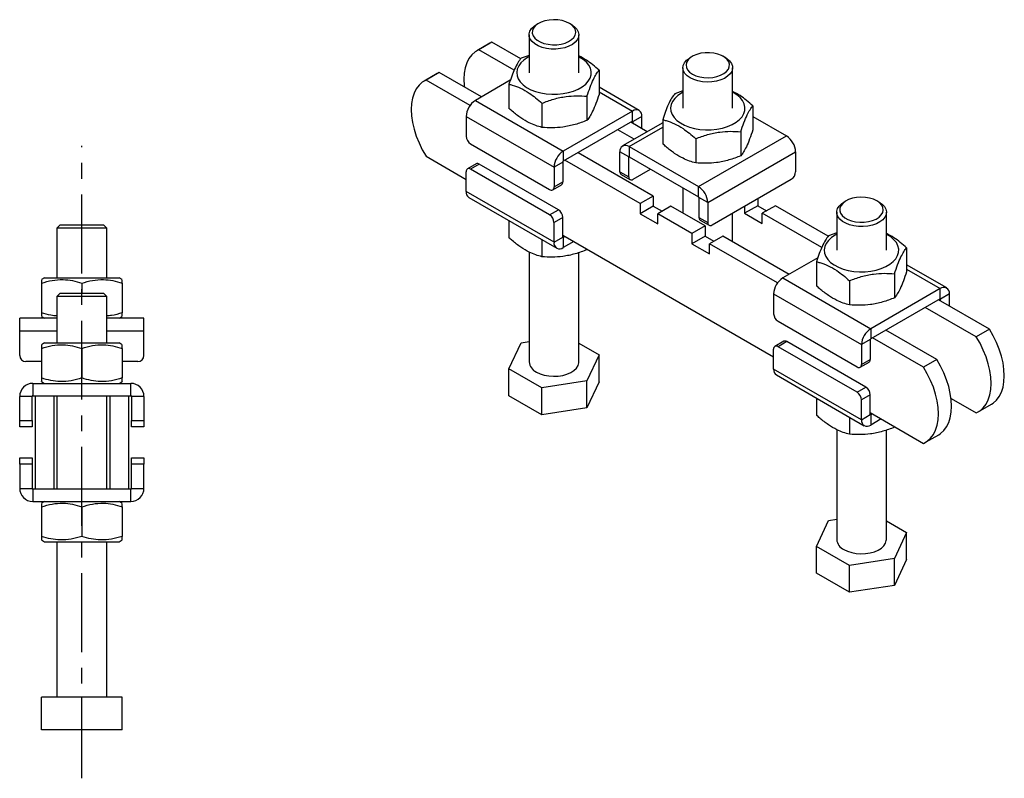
# Model space of a CAD drawing. Extents: x 41 to 385, y 65 to 253.
# Tile 2 of 2: x 226 to 385, y 131 to 253. Entities that reach past the tile are written whole.
import ezdxf

# ---------------------------------------------------------------- set-up
doc = ezdxf.new("R2010")
doc.units = 0
doc.linetypes.add('CENTERX2', pattern=[20.32, 12.7, -2.54, 2.54, -2.54])
doc.layers.get('0').update_dxf_attribs({"linetype": 'CONTINUOUS'})

msp = doc.modelspace()

# ---------------------------------------------------------------- linework, layer by layer
at = {"color": 7, "linetype": 'CONTINUOUS'}
for p, q in [((309.724, 252.163), (309.371, 251.958)), ((315.029, 251.958), (314.675, 252.163)), ((301.897, 248.982), (299.775, 247.758)), ((302.219, 249.146), (300.098, 247.921)), ((302.219, 249.146), (301.897, 248.982)), ((306.839, 246.479), (302.219, 249.146)), ((308.2, 250.326), (308.2, 244.202)), ((316.2, 244.202), (316.2, 250.326)), ((305.791, 244.635), (300.098, 247.921)), ((308.2, 247.015), (306.892, 246.556)), ((334.473, 246.857), (334.12, 246.653)), ((339.777, 246.653), (339.424, 246.857)), ((293.412, 244.084), (291.29, 242.859)), ((293.734, 244.247), (291.613, 243.023)), ((293.734, 244.247), (293.412, 244.084)), ((300.532, 240.323), (293.734, 244.247)), ((319.449, 244.613), (319.449, 240.726)), ((332.948, 245.021), (332.948, 238.488)), ((340.948, 238.488), (340.948, 245.021)), ((298.684, 238.941), (291.613, 243.023)), ((305.167, 242.999), (299.542, 239.752)), ((304.95, 242.371), (304.95, 238.483)), ((325.907, 238.141), (319.449, 241.869)), ((332.948, 241.302), (331.641, 240.842)), ((299.542, 239.752), (313.685, 231.587)), ((310.257, 239.307), (310.257, 235.419)), ((317.507, 240.428), (317.507, 236.54)), ((324.857, 238.037), (313.685, 231.587)), ((324.857, 236.404), (324.857, 238.037)), ((344.198, 238.9), (344.198, 235.012)), ((298.058, 237.18), (312.2, 229.015)), ((298.058, 237.18), (298.058, 233.995)), ((324.857, 236.404), (313.685, 229.954)), ((329.699, 236.155), (323.241, 232.428)), ((327.21, 234.719), (324.574, 236.241)), ((326.342, 237.18), (324.928, 236.363)), ((324.928, 236.037), (324.928, 236.363)), ((326.342, 235.22), (326.342, 237.18)), ((329.699, 236.657), (329.699, 232.769)), ((344.198, 237.16), (349.606, 234.038)), ((325.089, 233.494), (322.453, 235.016)), ((342.256, 234.715), (342.256, 230.827)), ((335.006, 233.593), (335.006, 229.705)), ((335.463, 225.874), (349.606, 234.038)), ((298.765, 232.77), (311.493, 225.423)), ((313.685, 231.587), (313.685, 229.954)), ((316.2, 231.278), (316.2, 231.406)), ((324.22, 230.65), (322.806, 231.466)), ((322.806, 228.282), (322.806, 231.466)), ((324.291, 232.324), (324.291, 230.691)), ((324.291, 232.324), (335.463, 225.874)), ((336.948, 223.302), (351.091, 231.466)), ((351.091, 231.466), (351.091, 228.282)), ((291.613, 230.775), (298.058, 227.054)), ((313.614, 229.832), (312.2, 229.015)), ((313.614, 229.832), (313.614, 226.647)), ((326.059, 223.137), (313.967, 230.118)), ((328.18, 224.362), (316.089, 231.342)), ((324.22, 227.465), (324.22, 230.65)), ((324.291, 230.691), (335.463, 224.241)), ((298.058, 225.095), (298.058, 228.279)), ((299.679, 229.554), (298.265, 228.737)), ((300.179, 229.504), (298.765, 228.688)), ((311.493, 221.34), (298.765, 228.688)), ((312.907, 222.156), (300.179, 229.504)), ((312.2, 229.015), (312.2, 225.831)), ((322.806, 228.282), (324.22, 227.465)), ((324.928, 227.057), (327.757, 228.69)), ((312.2, 225.831), (313.614, 226.647)), ((323.013, 227.824), (324.428, 227.007)), ((337.656, 219.709), (350.383, 227.057)), ((312.2, 216.931), (298.058, 225.095)), ((311.993, 225.373), (313.407, 226.19)), ((332.948, 225.693), (332.948, 221.609)), ((335.463, 224.241), (335.463, 225.874)), ((298.493, 224.133), (312.635, 215.969)), ((328.18, 224.362), (326.059, 223.137)), ((328.18, 224.362), (328.18, 222.729)), ((336.948, 223.302), (335.534, 224.118)), ((335.534, 224.118), (335.534, 220.934)), ((345.009, 223.955), (345.009, 222.811)), ((359.222, 223.588), (358.868, 223.384)), ((364.526, 223.384), (364.172, 223.588)), ((311.493, 221.34), (312.907, 222.156)), ((326.059, 223.137), (326.059, 221.504)), ((328.18, 222.729), (326.059, 221.504)), ((328.18, 222.729), (329.594, 221.913)), ((331.009, 222.729), (328.887, 221.505)), ((336.524, 219.545), (331.009, 222.729)), ((336.948, 223.302), (336.948, 220.118)), ((345.009, 222.811), (342.888, 221.586)), ((342.888, 222.73), (342.888, 221.586)), ((345.009, 222.811), (346.423, 221.994)), ((347.838, 222.811), (345.717, 221.586)), ((356.337, 217.905), (347.838, 222.811)), ((304.95, 220.406), (304.95, 217.661)), ((313.614, 220.932), (312.2, 220.115)), ((313.614, 217.747), (313.614, 220.932)), ((326.059, 221.504), (328.887, 219.871)), ((328.887, 219.871), (328.887, 221.505)), ((334.403, 218.321), (328.887, 221.505)), ((335.534, 220.934), (336.948, 220.118)), ((335.741, 220.476), (337.156, 219.66)), ((340.948, 216.991), (340.948, 221.61)), ((342.888, 221.586), (345.717, 219.953)), ((355.288, 216.061), (345.717, 221.586)), ((345.717, 219.953), (345.717, 221.586)), ((357.697, 221.752), (357.697, 215.628)), ((365.697, 215.628), (365.697, 221.752)), ((232.701, 219.707), (232.201, 219.207)), ((232.201, 219.207), (232.201, 211.207)), ((240.201, 219.207), (232.201, 219.207)), ((232.701, 219.707), (239.701, 219.707)), ((240.201, 219.207), (239.701, 219.707)), ((240.201, 211.207), (240.201, 219.207)), ((312.2, 216.931), (312.2, 220.115)), ((336.524, 219.545), (334.403, 218.321)), ((336.524, 219.545), (336.524, 217.912)), ((310.257, 217.342), (310.257, 214.597)), ((312.2, 216.931), (313.614, 217.747)), ((313.614, 218.074), (347.555, 198.48)), ((313.967, 217.87), (313.685, 217.706)), ((313.685, 217.706), (313.685, 216.073)), ((334.403, 218.321), (334.403, 216.687)), ((336.524, 217.912), (334.403, 216.687)), ((336.524, 217.912), (337.938, 217.096)), ((339.353, 217.912), (337.231, 216.688)), ((350.03, 211.749), (339.353, 217.912)), ((357.697, 218.441), (356.39, 217.982)), ((315.382, 217.053), (313.685, 216.073)), ((317.507, 215.826), (317.507, 215.718)), ((317.561, 215.795), (317.507, 215.718)), ((334.403, 216.687), (337.231, 215.055)), ((348.182, 210.366), (337.231, 216.688)), ((337.231, 215.055), (337.231, 216.688)), ((368.947, 216.039), (368.947, 212.151)), ((308.2, 215.338), (308.2, 197.659)), ((316.2, 197.659), (316.2, 215.268)), ((354.665, 214.424), (349.04, 211.177)), ((354.447, 213.796), (354.447, 209.908)), ((375.404, 209.567), (368.947, 213.294)), ((230.201, 211.207), (229.701, 210.918)), ((230.201, 211.207), (236.201, 211.207)), ((236.201, 211.207), (242.201, 211.207)), ((242.701, 210.918), (242.201, 211.207)), ((349.04, 211.177), (363.182, 203.013)), ((367.004, 211.854), (367.004, 207.966)), ((229.701, 210.337), (229.701, 205.576)), ((236.201, 210.337), (236.201, 208.707)), ((242.701, 210.337), (242.701, 205.576)), ((359.755, 210.733), (359.755, 206.845)), ((374.354, 209.463), (363.182, 203.013)), ((374.354, 207.83), (374.354, 209.463)), ((232.701, 208.707), (232.201, 208.207)), ((232.201, 208.207), (232.201, 200.707)), ((240.201, 208.207), (232.201, 208.207)), ((232.701, 208.707), (239.701, 208.707)), ((240.201, 208.207), (239.701, 208.707)), ((240.201, 200.707), (240.201, 208.207)), ((347.555, 208.605), (361.697, 200.441)), ((347.555, 208.605), (347.555, 205.421)), ((374.354, 207.83), (363.182, 201.38)), ((382.284, 202.925), (374.072, 207.666)), ((375.839, 208.605), (374.425, 207.789)), ((374.425, 207.462), (374.425, 207.789)), ((375.839, 206.646), (375.839, 208.605)), ((380.163, 201.701), (371.95, 206.442)), ((232.201, 204.707), (226.201, 204.707)), ((226.201, 202.607), (226.201, 204.707)), ((229.701, 204.995), (230.201, 204.707)), ((246.201, 204.707), (240.201, 204.707)), ((242.201, 204.707), (242.701, 204.995)), ((246.201, 202.607), (246.201, 204.707)), ((348.262, 204.196), (360.99, 196.848)), ((363.182, 203.013), (363.182, 201.38)), ((382.284, 202.925), (380.163, 201.701)), ((226.201, 198.707), (226.201, 202.607)), ((246.201, 198.707), (246.201, 202.607)), ((371.678, 196.802), (363.465, 201.543)), ((373.799, 198.027), (365.586, 202.768)), ((365.697, 202.704), (365.697, 202.832)), ((230.201, 200.707), (229.701, 200.418)), ((229.701, 199.837), (229.701, 195.076)), ((230.201, 200.707), (236.201, 200.707)), ((236.201, 200.707), (242.201, 200.707)), ((236.201, 199.837), (236.201, 195.076)), ((242.701, 200.418), (242.201, 200.707)), ((242.701, 199.837), (242.701, 195.076)), ((304.95, 196.538), (306.892, 200.723)), ((306.892, 200.723), (308.2, 200.925)), ((316.2, 200.657), (319.449, 198.78)), ((347.555, 196.52), (347.555, 199.705)), ((349.176, 200.979), (347.762, 200.163)), ((349.676, 200.93), (348.262, 200.113)), ((360.99, 192.766), (348.262, 200.113)), ((362.404, 193.582), (349.676, 200.93)), ((363.111, 201.258), (361.697, 200.441)), ((361.697, 200.441), (361.697, 197.257)), ((363.111, 201.258), (363.111, 198.073)), ((319.449, 198.78), (317.507, 194.595)), ((319.449, 194.453), (319.449, 198.78)), ((229.701, 197.707), (227.201, 197.707)), ((245.201, 197.707), (242.701, 197.707)), ((310.257, 193.474), (304.95, 196.538)), ((304.95, 192.21), (304.95, 196.538)), ((361.697, 188.356), (347.555, 196.52)), ((361.49, 196.799), (362.904, 197.615)), ((361.697, 197.257), (363.111, 198.073)), ((373.799, 198.027), (371.678, 196.802)), ((347.99, 195.559), (362.132, 187.395)), ((228.301, 194.207), (228.301, 192.207)), ((228.301, 194.207), (244.101, 194.207)), ((229.701, 194.495), (230.201, 194.207)), ((242.201, 194.207), (242.701, 194.495)), ((244.101, 192.207), (244.101, 194.207)), ((317.507, 194.595), (310.257, 193.474)), ((310.257, 189.146), (310.257, 193.474)), ((317.507, 190.268), (317.507, 194.595)), ((319.449, 194.453), (317.507, 190.268)), ((360.99, 192.766), (362.404, 193.582)), ((228.201, 192.107), (226.201, 192.107)), ((226.201, 188.207), (226.201, 192.107)), ((228.201, 188.207), (228.201, 192.107)), ((228.301, 192.207), (228.701, 192.207)), ((228.701, 192.207), (228.701, 177.207)), ((228.701, 192.207), (231.701, 192.207)), ((231.701, 192.207), (231.701, 177.207)), ((231.701, 192.207), (240.701, 192.207)), ((232.201, 192.207), (232.201, 177.207)), ((240.201, 177.207), (240.201, 192.207)), ((240.701, 192.207), (243.701, 192.207)), ((240.701, 192.207), (240.701, 177.207)), ((243.701, 192.207), (243.701, 177.207)), ((243.701, 192.207), (244.101, 192.207)), ((246.201, 192.107), (244.201, 192.107)), ((244.201, 192.107), (244.201, 188.207)), ((246.201, 192.107), (246.201, 188.207)), ((310.257, 189.146), (304.95, 192.21)), ((354.447, 191.831), (354.447, 189.087)), ((363.111, 192.357), (361.697, 191.541)), ((363.111, 189.173), (363.111, 192.357)), ((376.113, 191.791), (380.163, 189.453)), ((317.507, 190.268), (310.257, 189.146)), ((361.697, 188.356), (361.697, 191.541)), ((380.485, 189.616), (382.607, 190.841)), ((359.755, 188.767), (359.755, 186.023)), ((361.697, 188.356), (363.111, 189.173)), ((363.111, 189.499), (371.678, 184.554)), ((363.465, 189.295), (363.182, 189.132)), ((363.182, 189.132), (363.182, 187.499)), ((226.201, 187.207), (226.201, 188.207)), ((226.201, 188.207), (228.201, 188.207)), ((228.201, 187.207), (226.201, 187.207)), ((228.201, 188.207), (228.201, 187.207)), ((244.201, 188.207), (246.201, 188.207)), ((244.201, 187.207), (244.201, 188.207)), ((246.201, 187.207), (244.201, 187.207)), ((246.201, 188.207), (246.201, 187.207)), ((364.879, 188.479), (363.182, 187.499)), ((367.004, 187.252), (367.004, 187.144)), ((367.058, 187.221), (367.004, 187.144)), ((357.697, 186.764), (357.697, 169.085)), ((365.697, 169.085), (365.697, 186.694)), ((372, 184.718), (374.121, 185.942)), ((226.201, 181.207), (226.201, 182.207)), ((226.201, 182.207), (228.201, 182.207)), ((228.201, 181.207), (226.201, 181.207)), ((226.201, 181.207), (226.201, 177.307)), ((228.201, 182.207), (228.201, 181.207)), ((228.201, 181.207), (228.201, 177.307)), ((244.201, 182.207), (246.201, 182.207)), ((244.201, 181.207), (244.201, 182.207)), ((244.201, 177.307), (244.201, 181.207)), ((246.201, 181.207), (244.201, 181.207)), ((246.201, 182.207), (246.201, 181.207)), ((246.201, 177.307), (246.201, 181.207)), ((226.201, 177.307), (228.201, 177.307)), ((228.301, 177.207), (228.301, 175.207)), ((228.301, 177.207), (228.701, 177.207)), ((228.701, 177.207), (231.701, 177.207)), ((231.701, 177.207), (240.701, 177.207)), ((240.701, 177.207), (243.701, 177.207)), ((243.701, 177.207), (244.101, 177.207)), ((244.101, 175.207), (244.101, 177.207)), ((244.201, 177.307), (246.201, 177.307)), ((228.301, 175.207), (244.101, 175.207)), ((230.201, 175.207), (229.701, 174.918)), ((229.701, 174.337), (229.701, 169.576)), ((236.201, 174.337), (236.201, 169.576)), ((242.701, 174.918), (242.201, 175.207)), ((242.701, 174.337), (242.701, 169.576)), ((354.447, 167.963), (356.39, 172.149)), ((356.39, 172.149), (357.697, 172.351)), ((365.697, 172.082), (368.947, 170.206)), ((368.947, 170.206), (367.004, 166.021)), ((368.947, 165.878), (368.947, 170.206)), ((229.701, 168.995), (230.201, 168.707)), ((230.201, 168.707), (236.201, 168.707)), ((232.201, 168.707), (232.201, 143.707)), ((236.201, 168.707), (242.201, 168.707)), ((240.201, 143.707), (240.201, 168.707)), ((242.201, 168.707), (242.701, 168.995)), ((359.755, 164.899), (354.447, 167.963)), ((354.447, 163.636), (354.447, 167.963)), ((367.004, 166.021), (359.755, 164.899)), ((359.755, 160.572), (359.755, 164.899)), ((367.004, 161.693), (367.004, 166.021)), ((368.947, 165.878), (367.004, 161.693)), ((359.755, 160.572), (354.447, 163.636)), ((367.004, 161.693), (359.755, 160.572)), ((229.701, 138.407), (229.701, 143.707)), ((236.201, 143.707), (229.701, 143.707)), ((236.201, 138.407), (236.201, 143.707)), ((242.701, 143.707), (236.201, 143.707)), ((242.701, 138.407), (242.701, 143.707)), ((236.201, 138.407), (229.701, 138.407)), ((242.701, 138.407), (236.201, 138.407))]:
    msp.add_line(p, q, dxfattribs=at)
at = {"color": 8, "linetype": 'CONTINUOUS'}
for p, q in [((319.449, 241.159), (324.857, 238.037)), ((324.857, 236.404), (324.928, 236.363)), ((324.291, 232.324), (329.699, 235.445)), ((324.22, 230.65), (324.291, 230.691)), ((313.685, 217.706), (313.614, 217.747)), ((368.947, 212.584), (374.354, 209.463)), ((374.354, 207.83), (374.425, 207.789)), ((232.201, 202.607), (226.201, 202.607)), ((246.201, 202.607), (240.201, 202.607)), ((363.182, 189.132), (363.111, 189.173))]:
    msp.add_line(p, q, dxfattribs=at)
at = {"linetype": 'CENTERX2'}
msp.add_line((236.201, 130.629), (236.201, 232.441), dxfattribs=at)
at = {"color": 7, "linetype": 'CONTINUOUS', "flags": 128}
for points in [[(314.675, 252.163), (314.126, 252.421), (313.498, 252.611), (312.817, 252.723), (312.111, 252.754), (311.409, 252.702), (310.738, 252.57), (310.128, 252.363), (309.603, 252.089), (309.183, 251.759), (308.888, 251.388), (308.728, 250.989), (308.71, 250.581), (308.835, 250.178), (309.097, 249.799), (309.487, 249.457), (309.988, 249.168), (310.579, 248.943), (311.237, 248.792), (311.934, 248.719), (312.642, 248.73), (313.332, 248.822), (313.975, 248.993), (314.546, 249.235), (315.021, 249.538), (315.38, 249.891), (315.609, 250.277), (315.699, 250.683), (315.645, 251.091), (315.45, 251.484), (315.122, 251.846), (314.675, 252.163)], [(315.028, 251.959), (315.512, 251.62), (315.877, 251.235), (316.108, 250.817), (316.199, 250.381), (316.144, 249.943), (315.947, 249.519), (315.615, 249.124), (315.159, 248.773), (314.597, 248.477), (313.947, 248.249), (313.235, 248.095), (312.485, 248.023), (311.725, 248.033), (310.982, 248.126), (310.283, 248.299), (309.653, 248.545), (309.115, 248.856), (308.689, 249.219), (308.39, 249.623), (308.228, 250.052), (308.21, 250.491), (308.336, 250.924), (308.602, 251.335), (308.998, 251.71), (309.371, 251.958)], [(300.098, 247.921), (299.491, 247.574), (298.962, 247.102), (298.518, 246.513), (298.166, 245.815), (297.911, 245.019), (297.756, 244.136), (297.704, 243.179), (297.756, 242.162), (297.784, 241.909)], [(334.474, 244), (335.022, 243.742), (335.65, 243.553), (336.331, 243.44), (337.037, 243.409), (337.74, 243.461), (338.41, 243.593), (339.02, 243.8), (339.545, 244.074), (339.965, 244.404), (340.26, 244.775), (340.42, 245.174), (340.438, 245.582), (340.313, 245.985), (340.051, 246.364), (339.661, 246.706), (339.16, 246.995), (338.569, 247.22), (337.911, 247.372), (337.214, 247.444), (336.506, 247.433), (335.816, 247.341), (335.173, 247.17), (334.602, 246.928), (334.127, 246.625), (333.768, 246.273), (333.539, 245.886), (333.45, 245.48), (333.503, 245.072), (333.698, 244.679), (334.026, 244.317), (334.474, 244)], [(308.2, 246.784), (307.957, 246.651), (307.359, 246.248), (306.875, 245.798), (306.515, 245.31), (306.289, 244.796), (306.201, 244.268), (306.254, 243.739), (306.446, 243.22), (306.773, 242.725), (307.227, 242.264), (307.798, 241.848), (308.472, 241.488), (309.233, 241.191), (310.064, 240.965), (310.945, 240.815), (311.855, 240.744), (312.773, 240.754), (313.678, 240.845), (314.549, 241.015), (315.364, 241.259), (316.105, 241.572), (316.755, 241.947), (317.297, 242.375), (317.721, 242.846), (318.015, 243.348), (318.172, 243.871), (318.19, 244.401), (318.067, 244.926), (317.807, 245.435), (317.415, 245.914), (316.901, 246.354), (316.277, 246.743), (316.2, 246.784)], [(334.12, 243.388), (333.636, 243.726), (333.271, 244.112), (333.04, 244.53), (332.95, 244.966), (333.004, 245.404), (333.201, 245.828), (333.533, 246.223), (333.989, 246.574), (334.12, 246.653)], [(339.777, 246.653), (340.033, 246.491), (340.459, 246.127), (340.758, 245.724), (340.92, 245.295), (340.938, 244.856), (340.812, 244.423), (340.546, 244.012), (340.151, 243.637), (339.639, 243.312), (339.03, 243.049), (338.346, 242.857), (337.612, 242.744), (336.853, 242.712), (336.098, 242.764), (335.374, 242.898), (334.706, 243.108), (334.12, 243.388)], [(291.613, 243.023), (291.006, 242.675), (290.477, 242.204), (290.033, 241.615), (289.681, 240.917), (289.425, 240.121), (289.271, 239.238), (289.219, 238.281), (289.271, 237.264), (289.425, 236.202), (289.681, 235.111), (290.033, 234.007), (290.477, 232.905), (291.006, 231.822), (291.613, 230.775)], [(332.948, 241.07), (332.706, 240.938), (332.108, 240.535), (331.623, 240.084), (331.264, 239.597), (331.037, 239.083), (330.95, 238.555), (331.002, 238.025), (331.194, 237.507), (331.521, 237.011), (331.976, 236.55), (332.546, 236.135), (333.22, 235.774), (333.982, 235.478), (334.813, 235.252), (335.693, 235.101), (336.604, 235.03), (337.522, 235.041), (338.427, 235.131), (339.298, 235.301), (340.113, 235.546), (340.854, 235.859), (341.503, 236.234), (342.046, 236.662), (342.469, 237.132), (342.763, 237.635), (342.921, 238.157), (342.939, 238.687), (342.816, 239.213), (342.555, 239.721), (342.164, 240.201), (341.65, 240.641), (341.025, 241.03), (340.948, 241.07)], [(364.172, 223.589), (363.623, 223.847), (362.995, 224.036), (362.315, 224.149), (361.608, 224.18), (360.906, 224.128), (360.236, 223.996), (359.626, 223.788), (359.1, 223.514), (358.681, 223.185), (358.385, 222.813), (358.225, 222.415), (358.207, 222.006), (358.332, 221.604), (358.595, 221.224), (358.985, 220.883), (359.485, 220.594), (360.077, 220.369), (360.734, 220.217), (361.431, 220.145), (362.139, 220.156), (362.829, 220.248), (363.473, 220.419), (364.043, 220.661), (364.518, 220.964), (364.878, 221.316), (365.107, 221.703), (365.196, 222.109), (365.142, 222.516), (364.947, 222.909), (364.62, 223.272), (364.172, 223.589)], [(364.526, 223.384), (365.01, 223.046), (365.374, 222.661), (365.606, 222.242), (365.696, 221.807), (365.642, 221.369), (365.445, 220.945), (365.113, 220.55), (364.657, 220.198), (364.094, 219.903), (363.445, 219.675), (362.732, 219.521), (361.983, 219.448), (361.222, 219.459), (360.479, 219.552), (359.78, 219.725), (359.15, 219.971), (358.613, 220.281), (358.186, 220.645), (357.887, 221.048), (357.725, 221.477), (357.707, 221.916), (357.833, 222.349), (358.099, 222.761), (358.495, 223.135), (358.868, 223.384)], [(357.697, 218.209), (357.455, 218.077), (356.857, 217.674), (356.372, 217.224), (356.013, 216.736), (355.786, 216.222), (355.698, 215.694), (355.751, 215.164), (355.943, 214.646), (356.27, 214.15), (356.724, 213.689), (357.295, 213.274), (357.969, 212.914), (358.73, 212.617), (359.561, 212.391), (360.442, 212.24), (361.353, 212.17), (362.271, 212.18), (363.176, 212.271), (364.046, 212.44), (364.861, 212.685), (365.603, 212.998), (366.252, 213.373), (366.795, 213.801), (367.218, 214.271), (367.512, 214.774), (367.67, 215.296), (367.687, 215.826), (367.564, 216.352), (367.304, 216.861), (366.912, 217.34), (366.398, 217.78), (365.774, 218.169), (365.697, 218.209)], [(382.607, 190.841), (382.891, 191.025), (383.42, 191.496), (383.864, 192.085), (384.216, 192.783), (384.472, 193.579), (384.626, 194.462), (384.678, 195.419), (384.626, 196.436), (384.472, 197.498), (384.216, 198.589), (383.864, 199.693), (383.42, 200.795), (382.891, 201.878), (382.284, 202.925)], [(380.163, 189.453), (380.769, 189.8), (381.299, 190.272), (381.743, 190.861), (382.095, 191.559), (382.35, 192.355), (382.505, 193.238), (382.557, 194.195), (382.505, 195.211), (382.35, 196.273), (382.095, 197.364), (381.743, 198.469), (381.299, 199.57), (380.769, 200.653), (380.163, 201.701)], [(309.371, 196.026), (309.958, 195.747), (310.625, 195.536), (311.349, 195.403), (312.104, 195.351), (312.863, 195.382), (313.598, 195.495), (314.282, 195.687), (314.89, 195.95), (315.402, 196.275), (315.798, 196.65), (316.063, 197.061), (316.189, 197.494), (316.2, 197.659)], [(371.678, 184.554), (372.284, 184.902), (372.813, 185.373), (373.257, 185.962), (373.61, 186.66), (373.865, 187.456), (374.02, 188.339), (374.072, 189.296), (374.02, 190.313), (373.865, 191.375), (373.61, 192.466), (373.257, 193.57), (372.813, 194.672), (372.284, 195.755), (371.678, 196.802)], [(374.121, 185.942), (374.405, 186.126), (374.935, 186.598), (375.379, 187.187), (375.731, 187.885), (375.986, 188.681), (376.141, 189.564), (376.193, 190.521), (376.141, 191.538), (375.986, 192.599), (375.731, 193.69), (375.379, 194.795), (374.935, 195.896), (374.405, 196.979), (373.799, 198.027)], [(358.869, 167.452), (359.455, 167.172), (360.123, 166.962), (360.847, 166.828), (361.602, 166.776), (362.36, 166.808), (363.095, 166.921), (363.779, 167.113), (364.388, 167.376), (364.899, 167.701), (365.295, 168.076), (365.561, 168.487), (365.687, 168.92), (365.697, 169.085)]]:
    msp.add_lwpolyline(points, dxfattribs=at)
at = {"color": 7, "linetype": 'CONTINUOUS'}
for centre, radius, start, end in [((301.282, 237.033), 3.227, 122.60558, 177.39445), ((325.437, 237.326), 0.917, 350.78608, 129.20308), ((324.884, 236.37), 0.0437, 350.78815, 129.20018), ((299.593, 234.065), 1.537, 182.60562, 237.39438), ((347.867, 231.319), 3.227, 2.60541, 57.39456), ((315.424, 228.869), 3.227, 122.60558, 177.39445), ((323.712, 231.613), 0.917, 50.79666, 189.21418), ((313.767, 229.825), 0.154, 122.60716, 177.39315), ((324.264, 230.657), 0.0437, 50.79572, 189.21596), ((298.489, 228.349), 0.437, 50.79666, 189.21372), ((299.886, 229.095), 0.503, 54.3821, 114.30712), ((323.303, 228.23), 0.499, 174.11435, 234.57339), ((349.555, 228.351), 1.537, 302.60533, 357.39461), ((313.144, 226.584), 0.474, 303.63068, 7.68141), ((324.652, 227.395), 0.437, 170.78584, 309.20359), ((299.08, 224.978), 1.029, 173.50861, 235.1793), ((311.769, 225.761), 0.437, 230.79693, 9.21401), ((333.724, 223.155), 3.227, 2.60541, 57.39456), ((335.381, 224.111), 0.154, 2.60456, 57.39513), ((312.079, 220.862), 1.537, 2.60551, 57.39456), ((310.664, 220.045), 1.537, 2.60551, 57.39456), ((336.031, 220.883), 0.499, 174.11435, 234.57339), ((337.379, 220.048), 0.437, 170.78584, 309.20359), ((313.657, 217.74), 0.0437, 170.78732, 309.2047), ((313.105, 216.784), 0.917, 170.78598, 309.20336), ((350.779, 208.459), 3.227, 122.60558, 177.39445), ((374.934, 208.752), 0.917, 350.78608, 129.20308), ((374.382, 207.796), 0.0437, 350.78815, 129.20018), ((349.09, 205.491), 1.537, 182.60552, 237.39441), ((364.921, 200.294), 3.227, 122.60558, 177.39445), ((363.265, 201.251), 0.154, 122.60716, 177.39315), ((347.986, 199.775), 0.437, 50.79664, 189.21393), ((349.383, 200.521), 0.503, 54.38203, 114.30719), ((227.201, 198.707), 1, 180, 270), ((245.201, 198.707), 1, 270, 0), ((310.173, 197.838), 1.981, 185.18628, 246.13385), ((348.578, 196.404), 1.029, 173.50861, 235.1793), ((361.266, 197.187), 0.437, 230.79696, 9.2138), ((362.647, 198.007), 0.469, 303.23861, 8.07313), ((228.301, 192.107), 2.1, 90, 180), ((244.101, 192.107), 2.1, 0, 90), ((361.576, 192.287), 1.537, 2.60561, 57.39452), ((228.301, 192.107), 0.1, 90, 180), ((244.101, 192.107), 0.1, 0, 90), ((360.162, 191.471), 1.537, 2.60561, 57.39452), ((363.154, 189.166), 0.0437, 170.78732, 309.2047), ((362.602, 188.21), 0.917, 170.78598, 309.20336), ((228.301, 177.307), 2.1, 180, 270), ((228.301, 177.307), 0.1, 180, 270), ((244.101, 177.307), 2.1, 270, 0), ((244.101, 177.307), 0.1, 270, 0), ((359.67, 169.264), 1.981, 185.18623, 246.1339)]:
    msp.add_arc(centre, radius, start, end, dxfattribs=at)
for points, knots in [([(306.892, 246.556), (306.724, 246.33), (306.383, 245.872), (305.878, 244.885), (305.395, 243.696), (305.099, 242.815), (304.95, 242.371)], [0, 0, 0, 0, 0.26460238, 0.53494212, 0.76534017, 1, 1, 1, 1]), ([(319.449, 244.613), (319.116, 244.907), (318.446, 245.498), (317.356, 246.313), (316.604, 246.711), (316.2, 246.925)], [0, 0, 0, 0, 0.3144254, 0.6318893, 1, 1, 1, 1]), ([(317.507, 240.428), (317.676, 240.928), (318.016, 241.94), (318.521, 243.129), (319.004, 244.02), (319.3, 244.415), (319.449, 244.613)], [0, 0, 0, 0, 0.26460221, 0.53494213, 0.76534024, 1, 1, 1, 1]), ([(304.95, 242.371), (305.129, 242.324), (305.744, 242.165), (306.834, 241.758), (308.101, 241.042), (309.25, 240.197), (309.92, 239.605), (310.257, 239.307)], [0, 0, 0, 0, 0.103281, 0.3556321, 0.6140411, 0.8059154, 1, 1, 1, 1]), ([(344.198, 238.9), (343.865, 239.194), (343.195, 239.784), (342.105, 240.6), (341.352, 240.998), (340.948, 241.212)], [0, 0, 0, 0, 0.3144258, 0.63188927, 1, 1, 1, 1]), ([(310.257, 239.307), (310.886, 239.541), (312.158, 240.015), (314.043, 240.407), (315.845, 240.538), (316.95, 240.465), (317.507, 240.428)], [0, 0, 0, 0, 0.26460222, 0.53494216, 0.76534025, 1, 1, 1, 1]), ([(319.449, 240.726), (319.281, 240.225), (318.94, 239.214), (318.435, 238.025), (317.952, 237.133), (317.656, 236.739), (317.507, 236.54)], [0, 0, 0, 0, 0.2646023, 0.5349422, 0.7653403, 1, 1, 1, 1]), ([(331.641, 240.842), (331.473, 240.616), (331.132, 240.159), (330.627, 239.172), (330.144, 237.983), (329.848, 237.102), (329.699, 236.657)], [0, 0, 0, 0, 0.2646023, 0.5349422, 0.7653403, 1, 1, 1, 1]), ([(310.257, 235.419), (309.924, 235.509), (309.254, 235.691), (308.116, 236.166), (306.845, 236.911), (305.755, 237.762), (305.129, 238.323), (304.95, 238.483)], [0, 0, 0, 0, 0.1920503, 0.3859564, 0.6379337, 0.8967196, 1, 1, 1, 1]), ([(342.256, 234.715), (342.424, 235.215), (342.765, 236.226), (343.27, 237.415), (343.753, 238.307), (344.049, 238.701), (344.198, 238.9)], [0, 0, 0, 0, 0.2646023, 0.5349422, 0.7653403, 1, 1, 1, 1]), ([(317.507, 236.54), (316.878, 236.306), (315.606, 235.832), (313.721, 235.44), (311.919, 235.31), (310.814, 235.382), (310.257, 235.419)], [0, 0, 0, 0, 0.2646022, 0.5349422, 0.7653403, 1, 1, 1, 1]), ([(329.699, 236.657), (329.877, 236.611), (330.493, 236.451), (331.582, 236.045), (332.85, 235.329), (333.999, 234.483), (334.669, 233.891), (335.006, 233.593)], [0, 0, 0, 0, 0.1032812, 0.3556324, 0.6140411, 0.8059155, 1, 1, 1, 1]), ([(335.006, 233.593), (335.635, 233.828), (336.907, 234.301), (338.792, 234.694), (340.594, 234.824), (341.698, 234.751), (342.256, 234.715)], [0, 0, 0, 0, 0.2646023, 0.5349422, 0.7653403, 1, 1, 1, 1]), ([(344.198, 235.012), (344.03, 234.512), (343.689, 233.501), (343.184, 232.311), (342.701, 231.42), (342.405, 231.026), (342.256, 230.827)], [0, 0, 0, 0, 0.2646023, 0.5349422, 0.7653403, 1, 1, 1, 1]), ([(335.006, 229.705), (334.672, 229.796), (334.002, 229.977), (332.865, 230.453), (331.594, 231.198), (330.504, 232.048), (329.877, 232.609), (329.699, 232.769)], [0, 0, 0, 0, 0.1920503, 0.3859564, 0.6379334, 0.8967194, 1, 1, 1, 1]), ([(342.256, 230.827), (341.626, 230.593), (340.354, 230.119), (338.47, 229.726), (336.668, 229.596), (335.563, 229.669), (335.006, 229.705)], [0, 0, 0, 0, 0.2646022, 0.5349422, 0.7653402, 1, 1, 1, 1]), ([(310.257, 214.597), (309.924, 214.687), (309.254, 214.869), (308.116, 215.344), (306.845, 216.09), (305.755, 216.94), (305.129, 217.501), (304.95, 217.661)], [0, 0, 0, 0, 0.1920503, 0.3859564, 0.6379336, 0.8967195, 1, 1, 1, 1]), ([(356.39, 217.982), (356.221, 217.755), (355.88, 217.298), (355.375, 216.311), (354.893, 215.122), (354.597, 214.241), (354.447, 213.796)], [0, 0, 0, 0, 0.2646022, 0.5349421, 0.7653402, 1, 1, 1, 1]), ([(368.947, 216.039), (368.614, 216.333), (367.944, 216.923), (366.854, 217.739), (366.101, 218.137), (365.697, 218.351)], [0, 0, 0, 0, 0.3144259, 0.6318892, 1, 1, 1, 1]), ([(317.507, 215.718), (316.878, 215.484), (315.606, 215.011), (313.721, 214.618), (311.919, 214.488), (310.814, 214.56), (310.257, 214.597)], [0, 0, 0, 0, 0.2646022, 0.5349422, 0.7653403, 1, 1, 1, 1]), ([(367.004, 211.854), (367.173, 212.354), (367.514, 213.365), (368.019, 214.555), (368.502, 215.446), (368.798, 215.84), (368.947, 216.039)], [0, 0, 0, 0, 0.2646024, 0.5349421, 0.7653402, 1, 1, 1, 1]), ([(354.447, 213.796), (354.626, 213.75), (355.241, 213.59), (356.331, 213.184), (357.598, 212.468), (358.748, 211.622), (359.418, 211.03), (359.755, 210.733)], [0, 0, 0, 0, 0.10328119, 0.35563232, 0.61404132, 0.80591567, 1, 1, 1, 1]), ([(229.701, 210.337), (230.265, 210.505), (231.406, 210.844), (233.096, 210.968), (234.711, 210.786), (235.701, 210.488), (236.201, 210.337)], [0, 0, 0, 0, 0.26460232, 0.53494223, 0.7653403, 1, 1, 1, 1]), ([(229.701, 210.878), (229.701, 210.884), (229.701, 210.901), (229.701, 210.648), (229.701, 210.406), (229.701, 210.337)], [0, 0, 0, 0, 0.275826, 0.7934268, 1, 1, 1, 1]), ([(236.201, 210.337), (236.765, 210.505), (237.906, 210.844), (239.596, 210.968), (241.211, 210.786), (242.201, 210.488), (242.701, 210.337)], [0, 0, 0, 0, 0.2646023, 0.5349422, 0.7653403, 1, 1, 1, 1]), ([(242.701, 210.337), (242.701, 210.406), (242.701, 210.644), (242.701, 210.898), (242.701, 210.882), (242.701, 210.876)], [0, 0, 0, 0, 0.2065704, 0.7112922, 1, 1, 1, 1]), ([(359.755, 210.733), (360.384, 210.967), (361.656, 211.44), (363.541, 211.833), (365.342, 211.963), (366.447, 211.891), (367.004, 211.854)], [0, 0, 0, 0, 0.2646024, 0.53494215, 0.76534018, 1, 1, 1, 1]), ([(368.947, 212.151), (368.778, 211.651), (368.438, 210.64), (367.932, 209.451), (367.45, 208.559), (367.154, 208.165), (367.004, 207.966)], [0, 0, 0, 0, 0.26460243, 0.53494219, 0.76534026, 1, 1, 1, 1]), ([(359.755, 206.845), (359.421, 206.935), (358.751, 207.116), (357.614, 207.592), (356.343, 208.337), (355.253, 209.187), (354.626, 209.748), (354.447, 209.908)], [0, 0, 0, 0, 0.1920505, 0.3859562, 0.6379334, 0.8967193, 1, 1, 1, 1]), ([(367.004, 207.966), (366.375, 207.732), (365.103, 207.258), (363.218, 206.865), (361.417, 206.735), (360.312, 206.808), (359.755, 206.845)], [0, 0, 0, 0, 0.26460242, 0.53494217, 0.76534025, 1, 1, 1, 1]), ([(232.201, 205.058), (231.869, 205.086), (231.021, 205.158), (230.2, 205.418), (229.701, 205.576)], [0, 0, 0, 0, 0.3920345, 1, 1, 1, 1]), ([(229.701, 205.576), (229.701, 205.507), (229.701, 205.27), (229.701, 205.015), (229.701, 205.032), (229.701, 205.038)], [0, 0, 0, 0, 0.2065699, 0.7112921, 1, 1, 1, 1]), ([(242.701, 205.576), (242.138, 205.394), (241.317, 205.128), (240.468, 205.087), (240.201, 205.074)], [0, 0, 0, 0, 0.6857986, 1, 1, 1, 1]), ([(242.701, 205.036), (242.701, 205.03), (242.701, 205.012), (242.701, 205.266), (242.701, 205.507), (242.701, 205.576)], [0, 0, 0, 0, 0.27582612, 0.79342722, 1, 1, 1, 1]), ([(229.701, 199.837), (230.265, 200.005), (231.406, 200.344), (233.096, 200.468), (234.711, 200.286), (235.701, 199.988), (236.201, 199.837)], [0, 0, 0, 0, 0.2646024, 0.5349421, 0.7653402, 1, 1, 1, 1]), ([(229.701, 200.378), (229.701, 200.384), (229.701, 200.401), (229.701, 200.148), (229.701, 199.906), (229.701, 199.837)], [0, 0, 0, 0, 0.2758262, 0.7934272, 1, 1, 1, 1]), ([(236.201, 199.837), (236.765, 200.005), (237.906, 200.344), (239.596, 200.468), (241.211, 200.286), (242.201, 199.988), (242.701, 199.837)], [0, 0, 0, 0, 0.26460238, 0.53494212, 0.76534017, 1, 1, 1, 1]), ([(242.701, 199.837), (242.701, 199.906), (242.701, 200.144), (242.701, 200.398), (242.701, 200.382), (242.701, 200.376)], [0, 0, 0, 0, 0.20656988, 0.71129159, 1, 1, 1, 1]), ([(236.201, 195.076), (235.637, 194.908), (234.496, 194.569), (232.806, 194.445), (231.191, 194.627), (230.201, 194.925), (229.701, 195.076)], [0, 0, 0, 0, 0.2646024, 0.5349422, 0.7653402, 1, 1, 1, 1]), ([(229.701, 195.076), (229.701, 195.007), (229.701, 194.77), (229.701, 194.515), (229.701, 194.532), (229.701, 194.538)], [0, 0, 0, 0, 0.2065696, 0.7112916, 1, 1, 1, 1]), ([(242.701, 195.076), (242.137, 194.908), (240.996, 194.569), (239.306, 194.445), (237.691, 194.627), (236.701, 194.925), (236.201, 195.076)], [0, 0, 0, 0, 0.2646024, 0.5349422, 0.7653403, 1, 1, 1, 1]), ([(242.701, 194.536), (242.701, 194.53), (242.701, 194.512), (242.701, 194.766), (242.701, 195.007), (242.701, 195.076)], [0, 0, 0, 0, 0.27582627, 0.79342741, 1, 1, 1, 1]), ([(359.755, 186.023), (359.421, 186.113), (358.751, 186.295), (357.614, 186.77), (356.343, 187.515), (355.253, 188.366), (354.626, 188.927), (354.447, 189.087)], [0, 0, 0, 0, 0.1920505, 0.3859562, 0.6379334, 0.8967193, 1, 1, 1, 1]), ([(367.004, 187.144), (366.375, 186.91), (365.103, 186.436), (363.218, 186.044), (361.417, 185.913), (360.312, 185.986), (359.755, 186.023)], [0, 0, 0, 0, 0.2646024, 0.5349421, 0.7653402, 1, 1, 1, 1]), ([(229.701, 174.337), (230.265, 174.505), (231.406, 174.844), (233.096, 174.968), (234.711, 174.786), (235.701, 174.488), (236.201, 174.337)], [0, 0, 0, 0, 0.2646024, 0.5349422, 0.7653403, 1, 1, 1, 1]), ([(229.701, 174.878), (229.701, 174.884), (229.701, 174.901), (229.701, 174.648), (229.701, 174.406), (229.701, 174.337)], [0, 0, 0, 0, 0.27582626, 0.7934273, 1, 1, 1, 1]), ([(236.201, 174.337), (236.765, 174.505), (237.906, 174.844), (239.596, 174.968), (241.211, 174.786), (242.201, 174.488), (242.701, 174.337)], [0, 0, 0, 0, 0.2646024, 0.5349421, 0.7653402, 1, 1, 1, 1]), ([(242.701, 174.337), (242.701, 174.406), (242.701, 174.644), (242.701, 174.898), (242.701, 174.882), (242.701, 174.876)], [0, 0, 0, 0, 0.20656978, 0.71129155, 1, 1, 1, 1]), ([(236.201, 169.576), (235.637, 169.408), (234.496, 169.069), (232.806, 168.945), (231.191, 169.127), (230.201, 169.425), (229.701, 169.576)], [0, 0, 0, 0, 0.2646024, 0.5349421, 0.7653402, 1, 1, 1, 1]), ([(229.701, 169.576), (229.701, 169.507), (229.701, 169.27), (229.701, 169.015), (229.701, 169.032), (229.701, 169.038)], [0, 0, 0, 0, 0.2065698, 0.7112916, 1, 1, 1, 1]), ([(242.701, 169.576), (242.137, 169.408), (240.996, 169.069), (239.306, 168.945), (237.691, 169.127), (236.701, 169.425), (236.201, 169.576)], [0, 0, 0, 0, 0.2646024, 0.5349422, 0.7653403, 1, 1, 1, 1]), ([(242.701, 169.036), (242.701, 169.03), (242.701, 169.012), (242.701, 169.266), (242.701, 169.507), (242.701, 169.576)], [0, 0, 0, 0, 0.2758262, 0.7934273, 1, 1, 1, 1])]:
    msp.add_open_spline(points, degree=3, knots=knots, dxfattribs=at)

doc.saveas('drawing.dxf')
